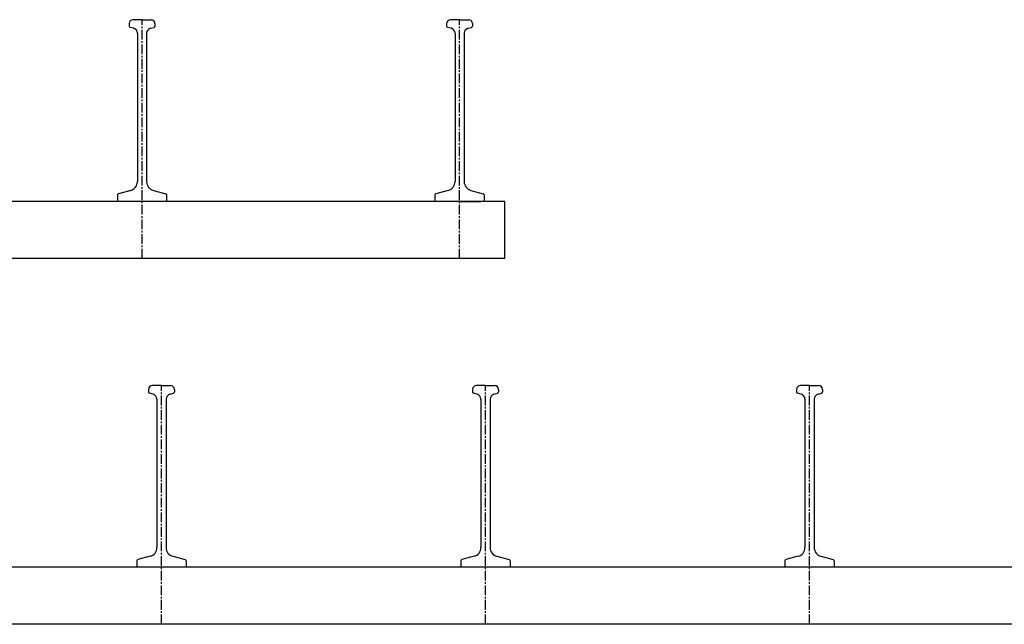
# Model space of a CAD drawing. Header units: millimetres. Extents: x -218 to 5936, y 987 to 3483.
# Tile 3 of 6: x 542 to 1301, y 987 to 1453. Entities that reach past the tile are written whole.
import ezdxf

# ---------------------------------------------------------------- set-up
doc = ezdxf.new("R2010")
doc.units = ezdxf.units.MM
doc.header["$LTSCALE"] = 10
doc.linetypes.add('MITTE2', pattern=[1.125, 0.75, -0.125, 0.125, -0.125])
doc.layers.add('HALFEN', color=2, linetype='CONTINUOUS')

msp = doc.modelspace()

# ---------------------------------------------------------------- linework, layer by layer
at = {"layer": 'HALFEN'}
for p, q in [((636.25, 1453.26), (629.25, 1453.26)), ((636.25, 1453.26), (643.25, 1453.26)), ((881.25, 1453.26), (874.25, 1453.26)), ((881.25, 1453.26), (888.25, 1453.26)), ((626.25, 1450.26), (626.25, 1448.33)), ((629.74, 1446.63), (626.99, 1447.36)), ((642.76, 1446.63), (645.51, 1447.36)), ((646.25, 1450.26), (646.25, 1448.33)), ((871.25, 1450.26), (871.25, 1448.33)), ((874.74, 1446.63), (871.99, 1447.36)), ((887.76, 1446.63), (890.51, 1447.36)), ((891.25, 1450.26), (891.25, 1448.33)), ((632.7, 1442.76), (632.7, 1328.47)), ((639.8, 1442.76), (639.8, 1328.47)), ((877.7, 1442.76), (877.7, 1328.47)), ((884.8, 1442.76), (884.8, 1328.47)), ((617.25, 1318.19), (617.25, 1313.26)), ((627.51, 1321.71), (617.99, 1319.16)), ((644.99, 1321.71), (654.51, 1319.16)), ((655.25, 1318.19), (655.25, 1313.26)), ((862.25, 1318.19), (862.25, 1313.26)), ((872.51, 1321.71), (862.99, 1319.16)), ((889.99, 1321.71), (899.51, 1319.16)), ((900.25, 1318.19), (900.25, 1313.26)), ((916.25, 1313.26), (-133.75, 1313.26)), ((881.25, 1313.26), (865.25, 1313.26)), ((881.25, 1313.26), (897.25, 1313.26)), ((916.25, 1269.26), (916.25, 1313.26)), ((916.25, 1269.26), (-133.75, 1269.26)), ((651.25, 1171.26), (644.25, 1171.26)), ((651.25, 1171.26), (658.25, 1171.26)), ((901.25, 1171.26), (894.25, 1171.26)), ((901.25, 1171.26), (908.25, 1171.26)), ((1151.25, 1171.26), (1144.25, 1171.26)), ((1151.25, 1171.26), (1158.25, 1171.26)), ((641.25, 1168.26), (641.25, 1166.33)), ((644.74, 1164.63), (641.99, 1165.36)), ((657.76, 1164.63), (660.51, 1165.36)), ((661.25, 1168.26), (661.25, 1166.33)), ((891.25, 1168.26), (891.25, 1166.33)), ((894.74, 1164.63), (891.99, 1165.36)), ((907.76, 1164.63), (910.51, 1165.36)), ((911.25, 1168.26), (911.25, 1166.33)), ((1141.25, 1168.26), (1141.25, 1166.33)), ((1144.74, 1164.63), (1141.99, 1165.36)), ((1157.76, 1164.63), (1160.51, 1165.36)), ((1161.25, 1168.26), (1161.25, 1166.33)), ((647.7, 1160.76), (647.7, 1046.47)), ((654.8, 1160.76), (654.8, 1046.47)), ((897.7, 1160.76), (897.7, 1046.47)), ((904.8, 1160.76), (904.8, 1046.47)), ((1147.7, 1160.76), (1147.7, 1046.47)), ((1154.8, 1160.76), (1154.8, 1046.47)), ((632.25, 1036.19), (632.25, 1031.26)), ((642.51, 1039.71), (632.99, 1037.16)), ((659.99, 1039.71), (669.51, 1037.16)), ((670.25, 1036.19), (670.25, 1031.26)), ((882.25, 1036.19), (882.25, 1031.26)), ((892.51, 1039.71), (882.99, 1037.16)), ((909.99, 1039.71), (919.51, 1037.16)), ((920.25, 1036.19), (920.25, 1031.26)), ((1132.25, 1036.19), (1132.25, 1031.26)), ((1142.51, 1039.71), (1132.99, 1037.16)), ((1159.99, 1039.71), (1169.51, 1037.16)), ((1170.25, 1036.19), (1170.25, 1031.26)), ((5936.25, 1031.26), (-133.75, 1031.26)), ((5936.25, 987.26), (-133.75, 987.26))]:
    msp.add_line(p, q, dxfattribs=at)
at = {"layer": 'HALFEN', "color": 1, "linetype": 'MITTE2'}
for p, q in [((636.25, 1269.26), (636.25, 1453.26)), ((881.25, 1269.26), (881.25, 1453.26)), ((651.25, 987.26), (651.25, 1171.26)), ((901.25, 987.26), (901.25, 1171.26)), ((1151.25, 987.26), (1151.25, 1171.26))]:
    msp.add_line(p, q, dxfattribs=at)
at = {"layer": 'HALFEN'}
for centre, radius, start, end in [((629.25, 1450.26), 3, 90, 180), ((643.25, 1450.26), 3, 0, 90), ((874.25, 1450.26), 3, 90, 180), ((888.25, 1450.26), 3, 0, 90), ((627.25, 1448.33), 1, 180, 255), ((628.7, 1442.76), 4, 0, 75), ((643.8, 1442.76), 4, 105, 180), ((645.25, 1448.33), 1, 285, 0), ((872.25, 1448.33), 1, 180, 255), ((873.7, 1442.76), 4, 0, 75), ((888.8, 1442.76), 4, 105, 180), ((890.25, 1448.33), 1, 285, 0), ((625.7, 1328.47), 7, 285, 0), ((646.8, 1328.47), 7, 180, 255), ((870.7, 1328.47), 7, 285, 0), ((891.8, 1328.47), 7, 180, 255), ((618.25, 1318.19), 1, 105, 180), ((654.25, 1318.19), 1, 0, 75), ((863.25, 1318.19), 1, 105, 180), ((899.25, 1318.19), 1, 0, 75), ((644.25, 1168.26), 3, 90, 180), ((658.25, 1168.26), 3, 0, 90), ((894.25, 1168.26), 3, 90, 180), ((908.25, 1168.26), 3, 0, 90), ((1144.25, 1168.26), 3, 90, 180), ((1158.25, 1168.26), 3, 0, 90), ((642.25, 1166.33), 1, 180, 255), ((643.7, 1160.76), 4, 0, 75), ((658.8, 1160.76), 4, 105, 180), ((660.25, 1166.33), 1, 285, 0), ((892.25, 1166.33), 1, 180, 255), ((893.7, 1160.76), 4, 0, 75), ((908.8, 1160.76), 4, 105, 180), ((910.25, 1166.33), 1, 285, 0), ((1142.25, 1166.33), 1, 180, 255), ((1143.7, 1160.76), 4, 0, 75), ((1158.8, 1160.76), 4, 105, 180), ((1160.25, 1166.33), 1, 285, 0), ((640.7, 1046.47), 7, 285, 0), ((661.8, 1046.47), 7, 180, 255), ((890.7, 1046.47), 7, 285, 0), ((911.8, 1046.47), 7, 180, 255), ((1140.7, 1046.47), 7, 285, 0), ((1161.8, 1046.47), 7, 180, 255), ((633.25, 1036.19), 1, 105, 180), ((669.25, 1036.19), 1, 0, 75), ((883.25, 1036.19), 1, 105, 180), ((919.25, 1036.19), 1, 0, 75), ((1133.25, 1036.19), 1, 105, 180), ((1169.25, 1036.19), 1, 0, 75)]:
    msp.add_arc(centre, radius, start, end, dxfattribs=at)

doc.saveas('drawing.dxf')
